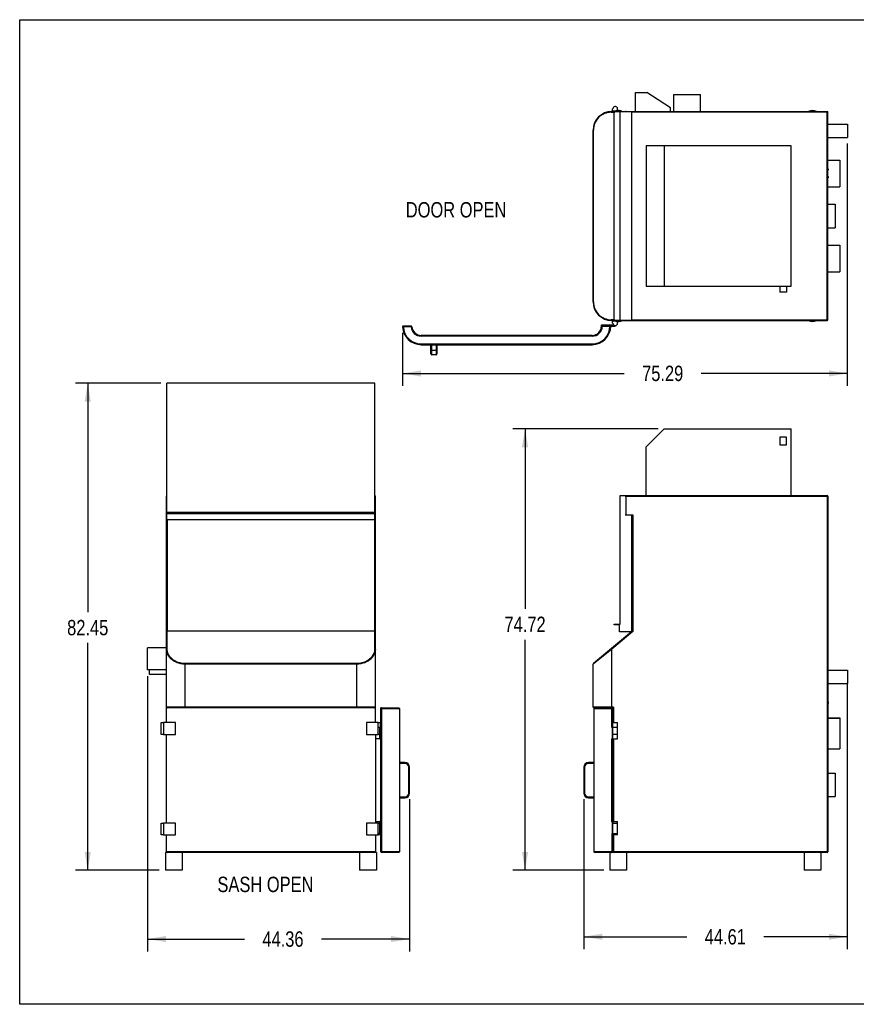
# Model space of a CAD drawing. Header units: inches. Extents: x 0 to 16, y 0 to 10.
# Tile 1 of 37: x 0 to 8.5, y 0 to 10. Entities that reach past the tile are written whole.
import ezdxf

# ---------------------------------------------------------------- set-up
doc = ezdxf.new("R2010")
doc.units = ezdxf.units.IN
doc.header["$LTSCALE"] = 0.935
doc.header["$MEASUREMENT"] = 0
doc.layers.get('0').update_dxf_attribs({"linetype": 'CONTINUOUS'})
doc.layers.add('02___PRT_ALL_AXES', color=7, linetype='CONTINUOUS')
doc.styles.get("Standard").update_dxf_attribs({"font": 'txt', "width": 0.8})
doc.dimstyles.new('DIMSTYLE_1', dxfattribs={"dimtxt": 0.15625, "dimasz": 0.1875, "dimexe": 0.125, "dimexo": 0.0625, "dimgap": 0.078125, "dimtad": 0, "dimtih": 1, "dimtoh": 1, "dimlfac": 16.666667, "dimzin": 4, "dimdsep": 46, "dimtxsty": 'Standard', "dimblk": '_FILLED', "dimblk1": '_FILLED', "dimblk2": '_FILLED', "dimcen": 0.09, "dimazin": 1, "dimtfac": 1, "dimtofl": 0, "dimtmove": 0, "dimatfit": 3, "dimldrblk": '_FILLED', "dimfxl": 1, "dimtolj": 1, "dimtzin": 4, "dimarcsym": 0})

# ---------------------------------------------------------------- blocks, each defined once
blk = doc.blocks.new('_FILLED')
at = {"color": 0, "linetype": 'ByBlock'}
blk.add_solid([(0, 0), (-1, 0.167), (-1, -0.167)], dxfattribs=at)
blk = doc.blocks.new('*D1')
at = {"color": 2, "linetype": 'Continuous', "transparency": 16777216}
for p, q in [((1.432, 6.308), (0.566, 6.308)), ((0.691, 6.308), (0.691, 3.982)), ((0.691, 1.361), (0.691, 3.67)), ((1.417, 1.361), (0.566, 1.361))]:
    blk.add_line(p, q, dxfattribs=at)
at = {"color": 2, "linetype": 'Continuous', "transparency": 16777216, "xscale": 0.1875, "yscale": 0.1875, "zscale": 0.1875}
for p, rotation in [((0.691, 6.308), 90), ((0.691, 1.361), 270)]:
    blk.add_blockref('_FILLED', p, dxfattribs=dict(at, rotation=rotation))
at = {"color": 2, "linetype": 'Continuous', "transparency": 16777216, "insert": (0.691, 3.904), "char_height": 0.1562, "width": 0.625, "attachment_point": 2, "line_spacing_factor": 0.9}
blk.add_mtext('82.45', dxfattribs=at)
blk = doc.blocks.new('*D2')
at = {"color": 2, "linetype": 'Continuous', "transparency": 16777216}
for p, q in [((1.298, 3.333), (1.298, 0.538)), ((3.96, 2.083), (3.96, 0.538)), ((1.298, 0.663), (2.284, 0.663)), ((3.96, 0.663), (3.065, 0.663))]:
    blk.add_line(p, q, dxfattribs=at)
at = {"color": 2, "linetype": 'Continuous', "transparency": 16777216, "xscale": 0.1875, "yscale": 0.1875, "zscale": 0.1875, "rotation": 180}
blk.add_blockref('_FILLED', (1.298, 0.663), dxfattribs=at)
at = {"color": 2, "linetype": 'Continuous', "transparency": 16777216, "xscale": 0.1875, "yscale": 0.1875, "zscale": 0.1875}
blk.add_blockref('_FILLED', (3.96, 0.663), dxfattribs=at)
at = {"color": 2, "linetype": 'Continuous', "transparency": 16777216, "insert": (2.674, 0.741), "char_height": 0.1562, "width": 0.625, "attachment_point": 2, "line_spacing_factor": 0.9}
blk.add_mtext('44.36', dxfattribs=at)
blk = doc.blocks.new('*D3')
at = {"color": 2, "linetype": 'Continuous', "transparency": 16777216}
for p, q in [((8.406, 3.264), (8.406, 0.561)), ((5.73, 2.083), (5.73, 0.561)), ((5.73, 0.686), (6.776, 0.686)), ((8.406, 0.686), (7.557, 0.686))]:
    blk.add_line(p, q, dxfattribs=at)
at = {"color": 2, "linetype": 'Continuous', "transparency": 16777216, "xscale": 0.1875, "yscale": 0.1875, "zscale": 0.1875, "rotation": 180}
blk.add_blockref('_FILLED', (5.73, 0.686), dxfattribs=at)
at = {"color": 2, "linetype": 'Continuous', "transparency": 16777216, "xscale": 0.1875, "yscale": 0.1875, "zscale": 0.1875}
blk.add_blockref('_FILLED', (8.406, 0.686), dxfattribs=at)
at = {"color": 2, "linetype": 'Continuous', "transparency": 16777216, "insert": (7.167, 0.764), "char_height": 0.1562, "width": 0.625, "attachment_point": 2, "line_spacing_factor": 0.9}
blk.add_mtext('44.61', dxfattribs=at)
blk = doc.blocks.new('*D4')
at = {"color": 2, "linetype": 'Continuous', "transparency": 16777216}
for p, q in [((6.484, 5.845), (5.008, 5.845)), ((5.133, 5.845), (5.133, 4.015)), ((5.133, 1.361), (5.133, 3.703)), ((5.932, 1.361), (5.008, 1.361))]:
    blk.add_line(p, q, dxfattribs=at)
at = {"color": 2, "linetype": 'Continuous', "transparency": 16777216, "xscale": 0.1875, "yscale": 0.1875, "zscale": 0.1875}
for p, rotation in [((5.133, 5.845), 90), ((5.133, 1.361), 270)]:
    blk.add_blockref('_FILLED', p, dxfattribs=dict(at, rotation=rotation))
at = {"color": 2, "linetype": 'Continuous', "transparency": 16777216, "insert": (5.133, 3.937), "char_height": 0.1562, "width": 0.625, "attachment_point": 2, "line_spacing_factor": 0.9}
blk.add_mtext('74.72', dxfattribs=at)
blk = doc.blocks.new('*D5')
at = {"color": 2, "linetype": 'Continuous', "transparency": 16777216}
for p, q in [((8.406, 8.741), (8.406, 6.282)), ((3.889, 6.818), (3.889, 6.282)), ((3.889, 6.407), (6.14, 6.407)), ((8.406, 6.407), (6.922, 6.407))]:
    blk.add_line(p, q, dxfattribs=at)
at = {"color": 2, "linetype": 'Continuous', "transparency": 16777216, "xscale": 0.1875, "yscale": 0.1875, "zscale": 0.1875, "rotation": 180}
blk.add_blockref('_FILLED', (3.889, 6.407), dxfattribs=at)
at = {"color": 2, "linetype": 'Continuous', "transparency": 16777216, "xscale": 0.1875, "yscale": 0.1875, "zscale": 0.1875}
blk.add_blockref('_FILLED', (8.406, 6.407), dxfattribs=at)
at = {"color": 2, "linetype": 'Continuous', "transparency": 16777216, "insert": (6.531, 6.486), "char_height": 0.1562, "width": 0.625, "attachment_point": 2, "line_spacing_factor": 0.9}
blk.add_mtext('75.29', dxfattribs=at)

msp = doc.modelspace()

# ---------------------------------------------------------------- linework, layer by layer
at = {"color": 7, "linetype": 'Continuous'}
for p, q in [((0, 0), (0, 10)), ((0, 10), (16, 10)), ((6.25431, 9.06723), (6.25431, 9.25949)), ((6.25431, 9.25949), (6.36879, 9.25949)), ((6.60879, 9.10409), (6.36879, 9.25949)), ((6.64289, 9.06723), (6.64289, 9.23973)), ((6.64289, 9.23973), (6.91664, 9.23973)), ((6.91664, 9.06723), (6.91664, 9.23973)), ((6.60879, 9.06723), (6.60879, 9.10409)), ((6.00862, 9.05973), (6.03998, 9.05973)), ((6.01344, 9.06723), (8.20941, 9.06723)), ((6.02066, 9.06723), (6.02066, 9.09558)), ((6.03863, 6.9566), (6.03863, 9.05562)), ((6.21893, 9.06342), (6.04643, 9.06342)), ((6.09893, 6.9488), (6.09893, 9.06342)), ((6.15847, 9.06342), (6.15847, 9.06723)), ((6.21893, 6.9488), (6.21893, 9.06342)), ((8.20161, 9.05943), (6.21893, 9.05943)), ((8.20161, 9.05943), (8.20941, 9.06723)), ((8.20161, 6.94499), (8.20161, 9.05943)), ((8.20941, 6.95279), (8.20941, 9.06723)), ((5.82444, 7.13399), (5.82444, 8.87823)), ((5.82444, 8.87823), (5.82712, 8.87823)), ((5.82712, 7.13399), (5.82712, 8.87823)), ((6.36468, 8.71836), (6.36468, 7.29386)), ((7.83441, 8.71836), (6.36468, 8.71836)), ((6.54604, 8.71836), (6.54604, 7.29386)), ((7.83441, 7.29386), (7.83441, 8.71836)), ((8.20941, 8.57238), (8.32941, 8.57238)), ((8.32941, 8.57238), (8.32941, 8.30223)), ((8.20941, 8.30223), (8.32941, 8.30223)), ((8.20941, 7.70999), (8.32941, 7.70999)), ((8.32941, 7.70999), (8.32941, 7.43984)), ((8.20941, 7.43984), (8.32941, 7.43984)), ((6.36468, 7.29386), (7.83441, 7.29386)), ((7.72233, 7.29386), (7.72233, 7.23386)), ((7.78847, 7.23386), (7.72233, 7.23386)), ((7.78847, 7.29386), (7.78847, 7.23386)), ((5.82444, 7.13399), (5.82712, 7.13399)), ((5.90884, 6.88801), (5.90884, 6.90011)), ((6.03998, 6.95249), (6.00862, 6.95249)), ((6.01344, 6.94499), (8.20161, 6.94499)), ((6.02066, 6.91664), (6.02066, 6.94499)), ((6.04643, 6.9488), (6.21893, 6.9488)), ((6.15847, 6.94499), (6.15847, 6.9488)), ((6.21893, 6.95279), (8.20941, 6.95279)), ((3.89667, 6.88079), (3.89668, 6.88829)), ((3.97565, 6.88079), (3.89667, 6.88079)), ((3.97568, 6.88829), (3.89668, 6.88829)), ((3.97565, 6.88829), (3.97565, 6.88079)), ((3.97565, 6.88079), (3.97621, 6.88083)), ((5.91664, 6.88801), (5.91426, 6.88801)), ((5.91636, 6.88829), (5.99553, 6.88829)), ((5.91664, 6.88829), (5.91664, 6.88801)), ((6.00333, 6.88829), (6.04901, 6.88829)), ((4.0774, 6.78601), (4.0774, 6.79381)), ((5.81464, 6.79381), (4.0774, 6.79381)), ((5.81464, 6.78601), (4.0774, 6.78601)), ((4.07771, 6.70712), (4.07771, 6.69932)), ((4.07771, 6.70712), (5.81433, 6.70712)), ((5.81433, 6.70712), (5.81433, 6.69932)), ((5.81464, 6.78601), (5.81464, 6.79381)), ((4.07771, 6.69932), (5.81433, 6.69932)), ((4.17689, 6.60554), (4.17689, 6.69932)), ((4.17689, 6.64499), (4.23831, 6.64499)), ((4.18469, 6.59774), (4.18469, 6.69932)), ((4.23051, 6.69932), (4.23051, 6.59774)), ((4.23831, 6.69932), (4.23831, 6.60554)), ((4.23051, 6.59774), (4.18469, 6.59774)), ((1.4941, 4.9245), (1.4941, 6.3081)), ((3.60872, 6.3081), (1.4941, 6.3081)), ((3.60872, 4.9245), (3.60872, 6.3081)), ((6.54604, 5.84469), (6.36468, 5.66047)), ((6.54604, 5.84469), (7.83441, 5.84469)), ((7.83441, 5.1681), (7.83441, 5.84469)), ((7.72233, 5.75903), (7.72233, 5.68344)), ((7.78847, 5.75903), (7.72233, 5.75903)), ((7.78847, 5.68344), (7.78847, 5.75903)), ((6.36468, 5.1681), (6.36468, 5.66047)), ((7.72233, 5.68344), (7.78847, 5.68344)), ((1.49028, 2.8614), (1.49028, 5.1603)), ((1.49028, 5.1603), (1.4941, 5.1603)), ((3.60872, 5.1603), (3.61253, 5.1603)), ((3.61253, 2.8614), (3.61253, 5.1603)), ((6.09893, 3.8595), (6.09893, 5.1681)), ((6.09893, 5.1681), (8.20161, 5.1681)), ((6.15067, 5.1603), (8.20941, 5.1603)), ((6.15847, 4.97282), (6.15847, 5.1681)), ((8.20161, 5.1681), (8.20161, 1.5414)), ((8.20941, 5.1603), (8.20941, 1.5492)), ((1.4941, 4.97282), (1.49028, 4.97282)), ((1.4941, 4.9995), (3.60872, 4.9995)), ((1.4941, 4.9932), (3.60872, 4.9932)), ((1.4941, 4.9854), (3.60872, 4.9854)), ((1.4941, 4.9245), (3.60872, 4.9245)), ((1.49808, 4.9245), (1.49808, 3.7896)), ((1.5019, 4.9995), (1.5019, 4.9932)), ((3.60092, 4.9932), (3.60092, 4.9995)), ((3.60473, 4.9245), (3.60473, 3.7896)), ((3.61253, 4.97282), (3.60872, 4.97282)), ((6.15067, 4.97282), (6.22673, 4.97282)), ((6.21893, 3.7896), (6.21893, 4.97282)), ((6.22673, 4.97282), (6.22673, 3.78635)), ((6.03863, 3.8532), (6.03863, 3.8595)), ((6.03863, 3.8595), (6.09893, 3.8595)), ((6.08483, 3.8532), (6.03863, 3.8532)), ((6.04643, 3.8532), (6.04643, 3.8595)), ((6.09263, 3.7845), (6.09263, 3.8454)), ((1.49778, 3.61312), (1.49778, 3.7896)), ((3.60473, 3.7896), (1.49808, 3.7896)), ((3.60503, 3.7896), (3.60503, 3.61312)), ((6.21286, 3.7845), (5.82712, 3.46083)), ((6.22673, 3.78635), (6.01344, 3.60738)), ((6.21286, 3.7845), (6.09263, 3.7845)), ((6.21893, 3.7896), (6.22063, 3.78902)), ((6.22063, 3.78902), (6.22673, 3.78635)), ((1.29802, 3.39576), (1.29802, 3.62076)), ((1.49028, 3.62076), (1.29802, 3.62076)), ((6.01344, 3.60738), (5.82444, 3.45508)), ((6.01344, 3.60738), (6.00862, 3.61312)), ((6.01344, 3.0114), (6.01344, 3.60738)), ((1.67928, 3.0114), (1.67928, 3.46083)), ((3.42353, 3.46083), (1.67928, 3.46083)), ((3.42353, 3.45508), (1.67928, 3.45508)), ((3.42353, 3.0114), (3.42353, 3.46083)), ((5.82444, 3.0192), (5.82444, 3.45508)), ((1.49028, 3.39576), (1.29802, 3.39576)), ((1.31778, 3.34883), (1.31778, 3.39576)), ((1.49028, 3.34883), (1.31778, 3.34883)), ((3.61253, 3.0192), (1.49028, 3.0192)), ((3.60473, 3.0114), (1.49808, 3.0114)), ((3.66922, 3.01139), (3.66922, 3.0114)), ((3.66951, 3.01103), (3.66922, 3.01139)), ((3.66923, 1.5492), (3.66922, 3.01103)), ((3.66923, 3.0039), (3.67736, 3.0036)), ((3.66951, 3.0114), (3.8504, 3.0114)), ((3.66951, 3.0114), (3.66951, 3.01103)), ((3.67048, 3.00996), (3.66951, 3.01103)), ((3.67736, 3.0036), (3.8582, 3.0036)), ((3.67736, 1.5489), (3.67736, 3.0036)), ((3.8582, 3.0036), (3.8582, 1.5489)), ((6.03247, 3.0192), (5.82444, 3.0192)), ((5.83169, 3.0036), (5.83169, 1.5489)), ((5.83169, 3.0036), (6.01252, 3.0036)), ((6.03247, 3.0114), (5.83224, 3.0114)), ((6.01252, 3.0036), (6.01252, 2.8164)), ((6.01855, 3.00943), (6.02032, 3.0111)), ((6.02066, 1.5492), (6.02066, 3.0114)), ((6.03247, 3.0192), (6.03247, 2.8614)), ((8.20941, 2.9097), (8.32941, 2.9097)), ((8.20941, 2.90738), (8.32941, 2.90738)), ((8.32941, 2.9097), (8.32941, 2.59463)), ((1.46194, 2.8614), (1.46194, 2.7414)), ((1.58194, 2.8614), (1.46194, 2.8614)), ((1.58194, 2.7414), (1.58194, 2.8614)), ((3.64088, 2.8614), (3.52088, 2.8614)), ((3.52088, 2.8614), (3.52088, 2.7414)), ((3.64088, 2.7414), (3.64088, 2.8614)), ((3.66951, 2.8164), (3.65741, 2.8164)), ((3.65741, 2.6964), (3.65741, 2.8164)), ((6.01252, 2.8164), (6.02066, 2.8164)), ((1.46194, 2.7414), (1.58194, 2.7414)), ((1.49028, 1.8414), (1.49028, 2.7414)), ((3.52088, 2.7414), (3.64088, 2.7414)), ((3.61253, 2.7414), (3.61253, 1.8414)), ((3.65741, 2.6964), (3.66951, 2.6964)), ((6.01252, 2.6964), (6.01252, 1.8564)), ((6.01252, 2.6964), (6.02066, 2.6964)), ((6.03247, 2.6964), (6.03247, 1.8564)), ((8.20941, 2.59463), (8.32941, 2.59463)), ((3.91253, 2.45474), (3.8582, 2.45474)), ((3.91253, 2.44694), (3.8582, 2.44694)), ((3.91253, 2.44694), (3.91253, 2.45474)), ((3.95198, 2.4075), (3.95978, 2.4075)), ((3.95198, 2.14545), (3.95198, 2.4075)), ((3.95978, 2.14545), (3.95978, 2.4075)), ((5.73011, 2.4075), (5.73011, 2.14545)), ((5.73791, 2.4075), (5.73011, 2.4075)), ((5.73791, 2.4075), (5.73791, 2.14545)), ((5.77735, 2.44694), (5.77735, 2.45474)), ((5.83169, 2.45474), (5.77735, 2.45474)), ((5.83169, 2.44694), (5.77735, 2.44694)), ((3.8582, 2.10585), (3.91238, 2.10585)), ((3.91238, 2.10585), (3.91238, 2.09805)), ((3.95198, 2.14545), (3.95978, 2.14545)), ((5.73791, 2.14545), (5.73011, 2.14545)), ((5.77751, 2.10585), (5.83169, 2.10585)), ((5.77751, 2.10585), (5.77751, 2.09805)), ((3.8582, 2.09805), (3.91238, 2.09805)), ((5.77751, 2.09805), (5.83169, 2.09805)), ((1.58194, 1.8414), (1.46194, 1.8414)), ((1.46194, 1.8414), (1.46194, 1.7214)), ((1.58194, 1.7214), (1.58194, 1.8414)), ((3.64088, 1.8414), (3.52088, 1.8414)), ((3.52088, 1.8414), (3.52088, 1.7214)), ((3.64088, 1.7214), (3.64088, 1.8414)), ((3.66951, 1.8564), (3.65741, 1.8564)), ((3.65741, 1.7364), (3.65741, 1.8564)), ((6.01252, 1.8564), (6.02066, 1.8564)), ((1.46194, 1.7214), (1.58194, 1.7214)), ((1.49028, 1.5492), (1.49028, 1.7214)), ((3.52088, 1.7214), (3.64088, 1.7214)), ((3.61253, 1.7214), (3.61253, 1.5492)), ((3.65741, 1.7364), (3.66951, 1.7364)), ((6.01285, 1.7364), (6.02066, 1.7364)), ((6.01285, 1.7364), (6.01285, 1.5492)), ((6.03247, 1.7214), (6.03247, 1.5492)), ((3.61253, 1.5492), (1.49028, 1.5492)), ((3.8507, 1.5414), (3.67703, 1.5414)), ((3.8582, 1.5489), (3.67736, 1.5489)), ((6.01254, 1.5489), (5.83169, 1.5489)), ((6.01112, 1.5414), (5.83919, 1.5414)), ((6.01254, 1.5489), (6.01285, 1.5492)), ((6.02066, 1.5492), (6.01285, 1.5492)), ((8.20941, 1.5492), (6.03247, 1.5492)), ((16, 0), (0, 0))]:
    msp.add_line(p, q, dxfattribs=at)
for centre, radius, start, end in [((6.01344, 8.87823), 0.189, 90, 180), ((6.00862, 8.87824), 0.1815, 89.999759, 180.000356), ((6.04643, 9.05562), 0.0078, 90, 180), ((6.15847, 9.05943), 0.0078, 90, 148.984148), ((6.01344, 7.13399), 0.189, 180, 270), ((6.00862, 7.13399), 0.1815, 179.999935, 270.000065), ((6.04643, 6.9566), 0.0078, 180, 270), ((6.15847, 6.95279), 0.0078, 210.882663, 270), ((8.20161, 6.95279), 0.0078, 270, 360), ((3.89668, 6.88049), 0.0078, 90, 182.474733), ((4.07771, 6.88832), 0.189, 182.474733, 270), ((4.07771, 6.88832), 0.1812, 182.379787, 270), ((4.0774, 6.88801), 0.102, 184.054532, 270), ((3.97568, 6.88049), 0.0078, 4.223489, 90), ((4.0774, 6.88801), 0.0942, 184.223489, 270), ((5.81433, 6.88832), 0.189, 270, 359.992906), ((5.81433, 6.88832), 0.1812, 270, 359.992601), ((5.81464, 6.88801), 0.102, 270, 360), ((5.81464, 6.88801), 0.0942, 270, 360), ((5.91636, 6.88049), 0.0078, 90, 175.776848), ((5.99536, 6.88049), 0.0078, 357.525457, 90), ((4.18469, 6.60554), 0.0078, 180, 270), ((4.23051, 6.60554), 0.0078, 270, 360), ((1.49808, 5.1603), 0.0078, 121.015852, 180), ((3.60473, 5.1603), 0.0078, 0, 59.800253), ((8.20161, 5.1603), 0.0078, 0, 90), ((6.08483, 3.8454), 0.0078, 0, 90), ((5.83194, 3.45508), 0.0075, 130, 180), ((1.49808, 3.0192), 0.0078, 180, 270), ((3.60473, 3.0192), 0.0078, 270, 360), ((3.67673, 3.0039), 0.0075, 90, 180), ((3.88506, 3.20732), 0.29154, 222.606597, 222.837817), ((3.8504, 3.0036), 0.0078, 0, 90), ((5.83224, 3.0192), 0.0078, 180, 270), ((5.83949, 3.0036), 0.0078, 90, 180), ((6.51838, 2.48697), 0.72305, 133.731604, 134.396403), ((3.91253, 2.4075), 0.04724, 0, 90), ((3.91253, 2.4075), 0.03944, 0, 90), ((5.77735, 2.4075), 0.04724, 90, 180), ((5.77735, 2.4075), 0.03944, 90, 180), ((3.91238, 2.14545), 0.0474, 270, 360), ((3.91238, 2.14545), 0.0396, 270, 360), ((5.77751, 2.14545), 0.0474, 180, 270), ((5.77751, 2.14545), 0.0396, 180, 270), ((3.67703, 1.5492), 0.0078, 180, 270), ((3.8507, 1.5489), 0.0075, 270, 360), ((5.83919, 1.5489), 0.0075, 180, 270), ((6.01286, 1.5492), 0.0078, 270, 360), ((8.20161, 1.5492), 0.0078, 270, 360)]:
    msp.add_arc(centre, radius, start, end, dxfattribs=at)
for points, knots in [([(6.01344, 9.06723), (6.0128, 9.06723), (6.01139, 9.06675), (6.00984, 9.065), (6.00885, 9.06255), (6.00862, 9.0607), (6.00862, 9.05973)], [0, 0, 0, 0, 0.198337, 0.4303116, 0.7029102, 1, 1, 1, 1]), ([(6.01344, 6.94499), (6.0128, 6.94499), (6.01139, 6.94547), (6.00984, 6.94723), (6.00885, 6.94967), (6.00862, 6.95152), (6.00862, 6.95249)], [0, 0, 0, 0, 0.198337, 0.4303116, 0.7029102, 1, 1, 1, 1]), ([(3.88889, 6.88016), (3.88889, 6.88017), (3.88895, 6.88021), (3.88905, 6.88023), (3.88924, 6.88027), (3.88963, 6.88033), (3.89028, 6.8804), (3.89123, 6.88048), (3.89239, 6.88057), (3.89372, 6.88065), (3.89517, 6.88073), (3.89616, 6.88077), (3.89667, 6.88079)], [0, 0, 0, 0, 0.0065408, 0.0212722, 0.0453467, 0.0785218, 0.1708711, 0.2949492, 0.4460604, 0.6184421, 0.8054788, 1, 1, 1, 1]), ([(3.97566, 6.88829), (3.97573, 6.88829), (3.97581, 6.88803), (3.9759, 6.88765), (3.97599, 6.88694), (3.97606, 6.88603), (3.97613, 6.88491), (3.97619, 6.88316), (3.97622, 6.88178), (3.97621, 6.88083)], [0, 0, 0, 0, 0.0247864, 0.0834424, 0.1759893, 0.2996928, 0.449946, 0.6217226, 1, 1, 1, 1]), ([(3.97621, 6.88083), (3.97715, 6.8809), (3.9785, 6.88098), (3.98021, 6.88106), (3.98129, 6.88111), (3.98216, 6.88113), (3.98285, 6.88114), (3.98318, 6.88111), (3.98345, 6.88111), (3.98346, 6.88106)], [0, 0, 0, 0, 0.3866408, 0.5589908, 0.7091591, 0.8318898, 0.9229404, 0.9791402, 1, 1, 1, 1]), ([(1.49778, 3.7896), (1.49678, 3.7896), (1.49532, 3.78956), (1.4935, 3.78912), (1.49179, 3.7885), (1.49028, 3.78738), (1.49028, 3.78635)], [0, 0, 0, 0, 0.3479074, 0.5040015, 0.6424283, 1, 1, 1, 1]), ([(3.60473, 3.7896), (3.60577, 3.7896), (3.60772, 3.78952), (3.61051, 3.78889), (3.61253, 3.78742), (3.61253, 3.78635)], [0, 0, 0, 0, 0.3474962, 0.6422226, 1, 1, 1, 1]), ([(1.49028, 3.60738), (1.49028, 3.60813), (1.49073, 3.60973), (1.49245, 3.61163), (1.49493, 3.61284), (1.49682, 3.61312), (1.49778, 3.61312)], [0, 0, 0, 0, 0.2186037, 0.4570018, 0.7206454, 1, 1, 1, 1]), ([(1.67928, 3.45508), (1.65191, 3.45508), (1.61154, 3.46213), (1.56532, 3.48458), (1.53766, 3.5051), (1.51633, 3.5285), (1.50125, 3.55383), (1.49228, 3.58031), (1.49028, 3.59846), (1.49028, 3.60738)], [0, 0, 0, 0, 0.3063336, 0.4454809, 0.5727011, 0.6892942, 0.7975668, 0.900198, 1, 1, 1, 1]), ([(1.67928, 3.46083), (1.66565, 3.46083), (1.63894, 3.46335), (1.60156, 3.47422), (1.56918, 3.49074), (1.54275, 3.51135), (1.52245, 3.53475), (1.50815, 3.55997), (1.49967, 3.58628), (1.49778, 3.60427), (1.49778, 3.61312)], [0, 0, 0, 0, 0.1559315, 0.3047776, 0.4427476, 0.5693001, 0.6859009, 0.7948544, 0.8986969, 1, 1, 1, 1]), ([(3.60503, 3.61312), (3.60503, 3.60426), (3.60315, 3.58627), (3.59465, 3.55994), (3.58034, 3.53471), (3.56002, 3.51131), (3.53358, 3.4907), (3.5012, 3.4742), (3.46385, 3.46335), (3.43715, 3.46083), (3.42353, 3.46083)], [0, 0, 0, 0, 0.1013435, 0.2052568, 0.3142999, 0.4309725, 0.5575229, 0.6954226, 0.8441838, 1, 1, 1, 1]), ([(3.61253, 3.60738), (3.61253, 3.59846), (3.61053, 3.5803), (3.60155, 3.5538), (3.58645, 3.52846), (3.56511, 3.50505), (3.53744, 3.48455), (3.49123, 3.46212), (3.45089, 3.45508), (3.42353, 3.45508)], [0, 0, 0, 0, 0.0998398, 0.2025406, 0.310902, 0.4275654, 0.5547812, 0.6938574, 1, 1, 1, 1]), ([(3.61253, 3.60738), (3.61253, 3.60813), (3.61209, 3.60973), (3.61036, 3.61163), (3.60789, 3.61284), (3.606, 3.61312), (3.60503, 3.61312)], [0, 0, 0, 0, 0.2186037, 0.4570019, 0.7206455, 1, 1, 1, 1]), ([(3.67736, 3.0036), (3.67733, 3.0041), (3.6773, 3.0051), (3.67722, 3.00654), (3.67714, 3.00788), (3.67705, 3.00904), (3.67697, 3.01), (3.6769, 3.01065), (3.67684, 3.01104), (3.6768, 3.01123), (3.67677, 3.01133), (3.67674, 3.0114), (3.67673, 3.0114)], [0, 0, 0, 0, 0.194232, 0.381032, 0.5532643, 0.7043443, 0.8285206, 0.9210685, 0.9543513, 0.9785658, 0.9936037, 1, 1, 1, 1]), ([(3.67736, 1.5489), (3.67684, 1.5489), (3.67581, 1.5489), (3.67431, 1.54891), (3.67292, 1.54894), (3.6717, 1.54898), (3.6707, 1.54902), (3.67001, 1.54906), (3.66961, 1.5491), (3.6694, 1.54913), (3.6693, 1.54915), (3.66923, 1.54918), (3.66923, 1.5492)], [0, 0, 0, 0, 0.1923135, 0.3784878, 0.5509862, 0.70282, 0.827862, 0.9211002, 0.9545907, 0.9789013, 0.9938641, 1, 1, 1, 1]), ([(3.67703, 1.5414), (3.67704, 1.5414), (3.67706, 1.54147), (3.67708, 1.54156), (3.67711, 1.54175), (3.67715, 1.54211), (3.67721, 1.54274), (3.67727, 1.54366), (3.67732, 1.54478), (3.67736, 1.54606), (3.67737, 1.54745), (3.67737, 1.54841), (3.67736, 1.5489)], [0, 0, 0, 0, 0.0058272, 0.0206307, 0.0446743, 0.0778499, 0.1704639, 0.2946678, 0.445869, 0.6184012, 0.8058725, 1, 1, 1, 1]), ([(6.01254, 1.5489), (6.01254, 1.54794), (6.01255, 1.54655), (6.01259, 1.54478), (6.01263, 1.54366), (6.01267, 1.54274), (6.01272, 1.54211), (6.01276, 1.54174), (6.01279, 1.54156), (6.01282, 1.54146), (6.01285, 1.5414), (6.01286, 1.5414)], [0, 0, 0, 0, 0.3814066, 0.5538245, 0.7048757, 0.8289091, 0.921387, 0.9545453, 0.978634, 0.9936017, 1, 1, 1, 1])]:
    msp.add_open_spline(points, degree=3, knots=knots, dxfattribs=at)
at = {"layer": '02___PRT_ALL_AXES', "color": 7, "linetype": 'Continuous'}
for p, q in [((6.0254, 9.09558), (6.02066, 9.09558)), ((6.03247, 9.06723), (6.03247, 9.07873)), ((8.20941, 8.93879), (8.40646, 8.93879)), ((8.40646, 8.93879), (8.40646, 8.80379)), ((8.20941, 8.80379), (8.40646, 8.80379)), ((8.20941, 8.48583), (8.21146, 8.48583)), ((8.20941, 8.47083), (8.21146, 8.47083)), ((8.20941, 8.40723), (8.21146, 8.40723)), ((8.21146, 8.48583), (8.21146, 8.47083)), ((8.21146, 8.40723), (8.21146, 8.39223)), ((8.20941, 8.39223), (8.21146, 8.39223)), ((8.20941, 8.12611), (8.28441, 8.12611)), ((8.28441, 8.12611), (8.28441, 7.88611)), ((8.20941, 7.88611), (8.28441, 7.88611)), ((5.90884, 6.90011), (6.03214, 6.90011)), ((6.0254, 6.91664), (6.02066, 6.91664)), ((6.03247, 6.93349), (6.03247, 6.94499)), ((6.04901, 6.88829), (6.04901, 6.89302)), ((8.20941, 3.39398), (8.40646, 3.39398)), ((8.40646, 3.39398), (8.40646, 3.25898)), ((8.20941, 3.25898), (8.40646, 3.25898)), ((8.20941, 3.07172), (8.21146, 3.07172)), ((8.20941, 3.05672), (8.21146, 3.05672)), ((8.21146, 3.07172), (8.21146, 3.05672)), ((1.43833, 2.7414), (1.43833, 2.8614)), ((1.43833, 2.8614), (1.46194, 2.8614)), ((3.64088, 2.8614), (3.66449, 2.8614)), ((3.64088, 2.8164), (3.65741, 2.8164)), ((3.66449, 2.8164), (3.66449, 2.8614)), ((6.02066, 2.8614), (6.07262, 2.8614)), ((6.02066, 2.8164), (6.07262, 2.8164)), ((6.02538, 2.6964), (6.0254, 2.8614)), ((6.07263, 2.6964), (6.07262, 2.8614)), ((1.46194, 2.7414), (1.43833, 2.7414)), ((3.61725, 2.6964), (3.61725, 2.7414)), ((3.65741, 2.7414), (3.64088, 2.7414)), ((6.07262, 2.7414), (6.02066, 2.7414)), ((3.65741, 2.6964), (3.61725, 2.6964)), ((6.02066, 2.6964), (6.07263, 2.6964)), ((8.20941, 2.34921), (8.28441, 2.34921)), ((8.28441, 2.34921), (8.28441, 2.10921)), ((8.20941, 2.10921), (8.28441, 2.10921)), ((1.43833, 1.8414), (1.46194, 1.8414)), ((1.43833, 1.7214), (1.43833, 1.8414)), ((3.61725, 1.8564), (3.65741, 1.8564)), ((3.61725, 1.8414), (3.61725, 1.8564)), ((3.64088, 1.8414), (3.65741, 1.8414)), ((6.02066, 1.8564), (6.07263, 1.8564)), ((6.02066, 1.8414), (6.07262, 1.8414)), ((6.0254, 1.7214), (6.02538, 1.8564)), ((6.07262, 1.7214), (6.07263, 1.8564)), ((1.46194, 1.7214), (1.43833, 1.7214)), ((3.65741, 1.7364), (3.64088, 1.7364)), ((3.66449, 1.7214), (3.64088, 1.7214)), ((3.66449, 1.7214), (3.66449, 1.7364)), ((6.02066, 1.7364), (6.07263, 1.7364)), ((6.07262, 1.7214), (6.02066, 1.7214)), ((3.62306, 1.5414), (1.47975, 1.5414)), ((1.47975, 1.5414), (1.47975, 1.3614)), ((1.65015, 1.5414), (1.65015, 1.3614)), ((3.45266, 1.5414), (3.45266, 1.3614)), ((3.62306, 1.5414), (3.62306, 1.3614)), ((5.99452, 1.5414), (5.99452, 1.3614)), ((8.20161, 1.5414), (6.01112, 1.5414)), ((6.16492, 1.5414), (6.16492, 1.3614)), ((7.96748, 1.5414), (7.96748, 1.3614)), ((8.13788, 1.5414), (8.13788, 1.3614)), ((1.65015, 1.3614), (1.47975, 1.3614)), ((3.62306, 1.3614), (3.45266, 1.3614)), ((6.16492, 1.3614), (5.99452, 1.3614)), ((8.13788, 1.3614), (7.96748, 1.3614))]:
    msp.add_line(p, q, dxfattribs=at)
for centre, radius, start, end in [((6.04901, 9.09558), 0.02361, 225.544241, 180), ((6.07972, 8.99256), 0.0852, 109.481346, 117.702734), ((6.07972, 8.99256), 0.0852, 61.679332, 103.794292), ((8.05268, 8.99262), 0.0852, 61.607427, 118.392573), ((6.04901, 6.91664), 0.02361, 180, 134.455759), ((6.07972, 7.01966), 0.0852, 242.297266, 249.977167), ((6.07972, 7.01966), 0.0852, 256.200581, 298.320668), ((8.05268, 7.0196), 0.0852, 241.607427, 298.392573), ((1.49808, 1.5492), 0.0078, 180, 270), ((3.60473, 1.5492), 0.0078, 270, 360), ((6.04027, 1.5492), 0.0078, 180, 270)]:
    msp.add_arc(centre, radius, start, end, dxfattribs=at)

# ---------------------------------------------------------------- texts
at = {"color": 2, "linetype": 'Continuous', "char_height": 0.15625, "width": 1.125, "attachment_point": 1, "line_spacing_factor": 0.9}
for s, insert in [('DOOR OPEN', (3.92134, 8.14756)), ('SASH OPEN', (2.00852, 1.296))]:
    msp.add_mtext(s, dxfattribs=dict(at, insert=insert))

# ---------------------------------------------------------------- dimensions: what is measured, and where the dimension line sits
at = {"color": 2, "linetype": 'Continuous'}
for base, p1, p2, angle, picture, middle in [((3.88889, 6.40739), (8.40646, 8.80379), (3.88889, 6.88016), 180, '*D5', (6.5309, 6.40739)), ((0.690593, 6.308098), (1.479754, 1.361397), (1.4941, 6.308098), 90, '*D1', (0.690593, 3.826141)), ((5.13269, 1.3614), (6.54604, 5.84469), (5.99452, 1.3614), 270, '*D4', (5.13269, 3.85922))]:
    dim = msp.add_linear_dim(base=base, p1=p1, p2=p2, angle=angle, dimstyle='DIMSTYLE_1', dxfattribs=at)
    dim.commit()
    dim.dimension.update_dxf_attribs({"geometry": picture, "text_midpoint": middle, "dimtype": 160})
for base, p1, p2, picture, middle in [((3.95978, 0.66301), (1.29802, 3.39576), (3.95978, 2.14545), '*D2', (2.6743, 0.663)), ((8.40646, 0.68609), (5.73011, 2.14545), (8.40646, 3.32648), '*D3', (7.15097, 0.68609))]:
    dim = msp.add_linear_dim(base=base, p1=p1, p2=p2, dimstyle='DIMSTYLE_1', dxfattribs=at)
    dim.commit()
    dim.dimension.update_dxf_attribs({"geometry": picture, "text_midpoint": middle, "dimtype": 160})

doc.saveas('drawing.dxf')
